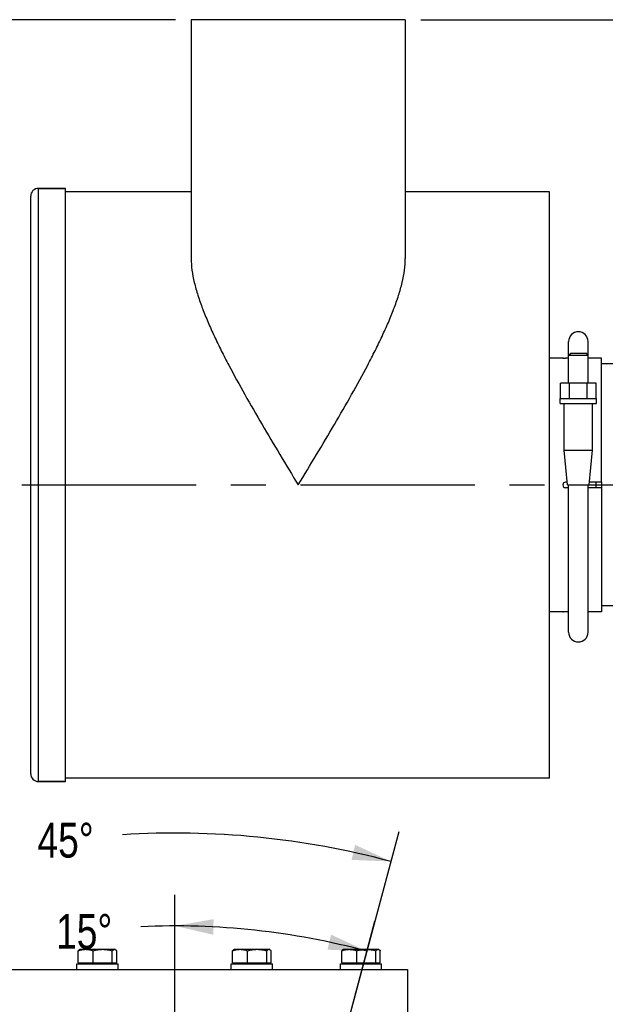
# Model space of a CAD drawing. Header units: inches. Extents: x 0 to 34, y 0 to 22.
# Tile 29 of 175: x 3.9 to 6.2, y 8.1 to 12. Entities that reach past the tile are written whole.
import ezdxf

# ---------------------------------------------------------------- set-up
doc = ezdxf.new("R2010")
doc.units = ezdxf.units.IN
doc.header["$LTSCALE"] = 1.87
doc.header["$MEASUREMENT"] = 0
doc.linetypes.add('CENTER', pattern=[0.6, 0.375, -0.075, 0.075, -0.075])
doc.layers.get('0').update_dxf_attribs({"linetype": 'CONTINUOUS'})
for name, color, linetype in [('02___PRT_ALL_AXES', 7, 'CONTINUOUS'), ('3_ALL_AXES', 7, 'CONTINUOUS'), ('7_ALL_FEATURES', 7, 'CONTINUOUS')]:
    doc.layers.add(name, color=color, linetype=linetype)
doc.styles.get("Standard").update_dxf_attribs({"font": 'txt', "width": 0.8})
doc.dimstyles.new('DIMSTYLE_2', dxfattribs={"dimtxt": 0.14, "dimasz": 0.156, "dimexe": 0.125, "dimexo": 0.0625, "dimgap": 0.07, "dimtad": 0, "dimtih": 1, "dimtoh": 1, "dimlfac": 4, "dimzin": 4, "dimdsep": 46, "dimtxsty": 'Standard', "dimblk": '_FILLED', "dimblk1": '_FILLED', "dimblk2": '_FILLED', "dimcen": 0.09, "dimadec": 0, "dimazin": 0, "dimtp": 0.001, "dimtm": 0.001, "dimtfac": 1, "dimtofl": 0, "dimtmove": 0, "dimatfit": 3, "dimldrblk": '_FILLED', "dimfxl": 0, "dimtolj": 1, "dimtzin": 4, "dimarcsym": 0})
doc.dimstyles.new('DIMSTYLE_4', dxfattribs={"dimtxt": 0.14, "dimasz": 0.156, "dimexe": 0.125, "dimexo": 0.0625, "dimgap": 0.09, "dimtad": 0, "dimtih": 1, "dimtoh": 1, "dimdec": 0, "dimlfac": 4, "dimzin": 4, "dimdsep": 46, "dimtxsty": 'Standard', "dimblk": '_FILLED', "dimblk1": '_FILLED', "dimblk2": '_FILLED', "dimcen": 0.09, "dimadec": 0, "dimazin": 0, "dimtp": 0.5, "dimtm": 0.5, "dimtfac": 1, "dimtdec": 0, "dimtofl": 0, "dimtmove": 0, "dimatfit": 3, "dimldrblk": '_FILLED', "dimfxl": 0, "dimtolj": 1, "dimtzin": 4, "dimarcsym": 0})

# ---------------------------------------------------------------- blocks, each defined once
blk = doc.blocks.new('_FILLED')
at = {"color": 0, "linetype": 'ByBlock'}
blk.add_solid([(0, 0), (-1, 0.2), (-1, -0.2)], dxfattribs=at)
blk = doc.blocks.new('*D17')
at = {"color": 2, "linetype": 'Continuous'}
for p, q in [((7.6595, 8.1041), (9.6609, 8.1041)), ((9.5359, 8.1041), (9.5359, 6.7535)), ((9.5359, 5.403), (9.5359, 6.7535)), ((9.5359, 6.7535), (9.5359, 5.1201)), ((5.7732, 5.403), (9.6609, 5.403))]:
    blk.add_line(p, q, dxfattribs=at)
at = {"color": 2, "linetype": 'Continuous', "xscale": 0.156, "yscale": 0.156, "zscale": 0.156}
for p, rotation in [((9.5359, 8.1041), 90), ((9.5359, 5.403), 270)]:
    blk.add_blockref('_FILLED', p, dxfattribs=dict(at, rotation=rotation))
at = {"color": 2, "linetype": 'Continuous', "insert": (9.4239, 5.0501), "char_height": 0.14, "width": 0.784, "attachment_point": 2, "line_spacing_factor": 0.9}
blk.add_mtext('10.80\\P[274,4]', dxfattribs=at)
blk = doc.blocks.new('*D22')
at = {"color": 2, "linetype": 'Continuous'}
for p, q in [((8.6362, 9.8525), (8.6362, 0.8779)), ((4.4896, 4.1194), (4.4896, 0.8779)), ((4.4896, 1.0029), (6.2969, 1.0029)), ((8.6362, 1.0029), (7.2209, 1.0029))]:
    blk.add_line(p, q, dxfattribs=at)
at = {"color": 2, "linetype": 'Continuous', "xscale": 0.156, "yscale": 0.156, "zscale": 0.156, "rotation": 180}
blk.add_blockref('_FILLED', (4.4896, 1.0029), dxfattribs=at)
at = {"color": 2, "linetype": 'Continuous', "xscale": 0.156, "yscale": 0.156, "zscale": 0.156}
blk.add_blockref('_FILLED', (8.6362, 1.0029), dxfattribs=at)
at = {"color": 2, "linetype": 'Continuous', "insert": (6.6469, 1.0729), "char_height": 0.14, "width": 0.784, "attachment_point": 2, "line_spacing_factor": 0.9}
blk.add_mtext('16.59\\P[421,3]', dxfattribs=at)
blk = doc.blocks.new('*D24')
at = {"color": 2, "linetype": 'Continuous'}
for p, q in [((4.4935, 12.0471), (0.9952, 12.0471)), ((1.1202, 12.0471), (1.1202, 5.4038)), ((1.1202, 2.7832), (1.1202, 4.9138)), ((4.4271, 2.7832), (0.9952, 2.7832))]:
    blk.add_line(p, q, dxfattribs=at)
at = {"color": 2, "linetype": 'Continuous', "xscale": 0.156, "yscale": 0.156, "zscale": 0.156}
for p, rotation in [((1.1202, 12.0471), 90), ((1.1202, 2.7832), 270)]:
    blk.add_blockref('_FILLED', p, dxfattribs=dict(at, rotation=rotation))
at = {"color": 2, "linetype": 'Continuous', "insert": (1.0082, 5.3338), "char_height": 0.14, "width": 0.784, "attachment_point": 2, "line_spacing_factor": 0.9}
blk.add_mtext('37.06\\P[941,2]', dxfattribs=at)
blk = doc.blocks.new('*D25')
at = {"color": 2, "linetype": 'Continuous'}
for p, q in [((4.8293, 6.6708), (5.3932, 8.7752)), ((3.8333, 6.5396), (2.744, 8.4265))]:
    blk.add_line(p, q, dxfattribs=at)
for start, end in [(75, 93.5888), (101.4467, 120)]:
    blk.add_arc((4.4896, 5.403), 3.3662, start, end, dxfattribs=at)
for points in [[(5.2019, 8.661), (5.3608, 8.6545), (5.2166, 8.7217)], [(2.9284, 8.4205), (2.8065, 8.3182), (2.9584, 8.3656)]]:
    blk.add_solid(points, dxfattribs=at)
at = {"color": 2, "linetype": 'Continuous', "insert": (4.0502, 8.8104), "char_height": 0.14, "width": 0.317333, "attachment_point": 2, "line_spacing_factor": 0.9}
blk.add_mtext('45\\Fgdt;{\\Fgdt;~}', dxfattribs=at)
blk = doc.blocks.new('*D26')
at = {"color": 2, "linetype": 'Continuous'}
for p, q in [((4.4896, 6.7155), (4.4896, 8.5199)), ((4.8293, 6.6708), (5.2963, 8.4137))]:
    blk.add_line(p, q, dxfattribs=at)
blk.add_arc((4.4896, 5.403), 2.9919, 75, 92.6016, dxfattribs=at)
for points in [[(4.6463, 8.422), (4.4896, 8.3949), (4.6447, 8.3596)], [(5.105, 8.299), (5.2639, 8.2929), (5.1196, 8.3597)]]:
    blk.add_solid(points, dxfattribs=at)
at = {"color": 2, "linetype": 'Continuous', "insert": (4.1251, 8.4426), "char_height": 0.14, "width": 0.317333, "attachment_point": 2, "line_spacing_factor": 0.9}
blk.add_mtext('15\\Fgdt;{\\Fgdt;~}', dxfattribs=at)
blk = doc.blocks.new('*D38')
at = {"color": 6, "linetype": 'Continuous'}
for p, q in [((5.481, 12.0471), (9.6592, 12.0471)), ((9.5342, 12.0471), (9.5342, 11.82)), ((9.5342, 8.1041), (9.5342, 11.33)), ((7.5012, 8.1041), (9.6592, 8.1041))]:
    blk.add_line(p, q, dxfattribs=at)
at = {"color": 6, "linetype": 'Continuous', "xscale": 0.156, "yscale": 0.156, "zscale": 0.156}
for p, rotation in [((9.5342, 12.0471), 90), ((9.5342, 8.1041), 270)]:
    blk.add_blockref('_FILLED', p, dxfattribs=dict(at, rotation=rotation))
at = {"color": 6, "linetype": 'Continuous', "insert": (9.4222, 11.75), "char_height": 0.14, "width": 0.784, "attachment_point": 2, "line_spacing_factor": 0.9}
blk.add_mtext('15.77\\P[400,6]', dxfattribs=at)

msp = doc.modelspace()

# ---------------------------------------------------------------- linework, layer by layer
at = {"layer": '02___PRT_ALL_AXES', "color": 7, "linetype": 'Continuous'}
for p, q in [((4.555951, 12.047102), (4.555951, 11.084709)), ((5.418451, 12.047102), (4.555951, 12.047102)), ((5.418451, 12.047102), (5.418451, 11.084709)), ((3.940951, 11.367352), (4.050201, 11.367352)), ((4.050201, 8.976852), (4.050201, 11.367352)), ((4.555951, 11.353352), (4.050201, 11.353352)), ((5.999701, 11.353352), (5.418451, 11.353352)), ((5.999701, 8.990852), (5.999701, 11.353352)), ((6.053109, 10.683352), (5.999701, 10.683352)), ((6.053109, 9.660852), (5.999701, 9.660852)), ((3.940951, 8.976852), (4.050201, 8.976852)), ((5.999701, 8.990852), (4.050201, 8.990852))]:
    msp.add_line(p, q, dxfattribs=at)
at = {"layer": '02___PRT_ALL_AXES', "color": 7, "linetype": 'CENTER'}
msp.add_line((3.874701, 10.172102), (6.309076, 10.172102), dxfattribs=at)
at = {"layer": '02___PRT_ALL_AXES', "color": 7, "linetype": 'Continuous'}
for points, knots in [([(4.555951, 11.084709), (4.555951, 11.069039), (4.558551, 11.036512), (4.568244, 10.986908), (4.582928, 10.935115), (4.601816, 10.881502), (4.624233, 10.826371), (4.649612, 10.769987), (4.677469, 10.712571), (4.717776, 10.634099), (4.772237, 10.534796), (4.841538, 10.414869), (4.91369, 10.293764), (4.962631, 10.212765), (4.987201, 10.172102)], [0, 0, 0, 0, 0.04620457, 0.09586319, 0.14882895, 0.20479108, 0.26338757, 0.32425919, 0.38707356, 0.4515323, 0.58435556, 0.7209617, 0.85991643, 1, 1, 1, 1]), ([(4.987201, 10.172102), (5.011771, 10.212765), (5.060712, 10.293764), (5.132864, 10.414869), (5.202165, 10.534796), (5.256626, 10.6341), (5.296934, 10.712572), (5.32479, 10.769988), (5.350169, 10.826372), (5.372587, 10.881503), (5.391474, 10.935117), (5.406158, 10.986909), (5.415851, 11.036512), (5.418451, 11.069039), (5.418451, 11.084709)], [0, 0, 0, 0, 0.14008367, 0.27903854, 0.41564483, 0.54846827, 0.61292719, 0.67574175, 0.73661356, 0.79521022, 0.85117243, 0.9041381, 0.95379611, 1, 1, 1, 1])]:
    msp.add_open_spline(points, degree=3, knots=knots, dxfattribs=at)
at = {"layer": '3_ALL_AXES', "color": 7, "linetype": 'Continuous'}
for p, q in [((6.29247, 10.659602), (6.209076, 10.659602)), ((6.209076, 10.183352), (6.209076, 10.160852)), ((6.29247, 9.684602), (6.209076, 9.684602)), ((4.101226, 8.246111), (4.101226, 8.294331)), ((4.106461, 8.299523), (4.108346, 8.300611)), ((4.108346, 8.300611), (4.24897, 8.300611)), ((4.161085, 8.246111), (4.161085, 8.294331)), ((4.238518, 8.246111), (4.238518, 8.294331)), ((4.250854, 8.299523), (4.248971, 8.300611)), ((4.25609, 8.246111), (4.25609, 8.294331)), ((4.723087, 8.246111), (4.723087, 8.294331)), ((4.728322, 8.299523), (4.730206, 8.300611)), ((4.730207, 8.300611), (4.87083, 8.300611)), ((4.782946, 8.246111), (4.782946, 8.294331)), ((4.860378, 8.246111), (4.860378, 8.294331)), ((4.872715, 8.299523), (4.870831, 8.300611)), ((4.877951, 8.246111), (4.877951, 8.294331)), ((5.162808, 8.246111), (5.162808, 8.294331)), ((5.168044, 8.299523), (5.169928, 8.300611)), ((5.169929, 8.300611), (5.310552, 8.300611)), ((5.222668, 8.246111), (5.222668, 8.294331)), ((5.3001, 8.246111), (5.3001, 8.294331)), ((5.312437, 8.299523), (5.310553, 8.300611)), ((5.317673, 8.246111), (5.317673, 8.294331)), ((3.552089, 8.218611), (5.427088, 8.218611)), ((4.095908, 8.218611), (4.095908, 8.242111)), ((4.101226, 8.246111), (4.25609, 8.246111)), ((4.108346, 8.242111), (4.108346, 8.246111)), ((4.248971, 8.242111), (4.248971, 8.246111)), ((4.261408, 8.218611), (4.261408, 8.242111)), ((4.717769, 8.218611), (4.717769, 8.242111)), ((4.723087, 8.246111), (4.877951, 8.246111)), ((4.730206, 8.242111), (4.730206, 8.246111)), ((4.870831, 8.242111), (4.870831, 8.246111)), ((4.883269, 8.218611), (4.883269, 8.242111)), ((5.157491, 8.218611), (5.157491, 8.242111)), ((5.162808, 8.246111), (5.317673, 8.246111)), ((5.169928, 8.242111), (5.169928, 8.246111)), ((5.310553, 8.242111), (5.310553, 8.246111)), ((5.322991, 8.218611), (5.322991, 8.242111)), ((5.427088, 8.218611), (5.427088, 7.952986))]:
    msp.add_line(p, q, dxfattribs=at)
for points, knots in [([(4.101226, 8.294331), (4.103646, 8.295278), (4.10852, 8.297016), (4.115979, 8.299032), (4.123536, 8.300316), (4.128622, 8.300611), (4.131156, 8.300611)], [0, 0, 0, 0, 0.25348746, 0.50431292, 0.75283876, 1, 1, 1, 1]), ([(4.106626, 8.299617), (4.106147, 8.29934), (4.105194, 8.298671), (4.103844, 8.297445), (4.102507, 8.29598), (4.101654, 8.294901), (4.101226, 8.294331)], [0, 0, 0, 0, 0.21817764, 0.45765775, 0.71864638, 1, 1, 1, 1]), ([(4.131156, 8.300611), (4.133689, 8.300611), (4.138775, 8.300316), (4.146333, 8.299032), (4.153792, 8.297016), (4.158666, 8.295278), (4.161085, 8.294331)], [0, 0, 0, 0, 0.24716129, 0.49568718, 0.74651257, 1, 1, 1, 1]), ([(4.161085, 8.294331), (4.16423, 8.295282), (4.170565, 8.297026), (4.180209, 8.299039), (4.18997, 8.300317), (4.196526, 8.300611), (4.199801, 8.300611)], [0, 0, 0, 0, 0.2504263, 0.50052649, 0.75034516, 1, 1, 1, 1]), ([(4.199801, 8.300611), (4.203077, 8.300611), (4.209633, 8.300317), (4.219394, 8.299039), (4.229038, 8.297026), (4.235373, 8.295282), (4.238518, 8.294331)], [0, 0, 0, 0, 0.24965526, 0.49947422, 0.7495741, 1, 1, 1, 1]), ([(4.238518, 8.294331), (4.239193, 8.295231), (4.240228, 8.296504), (4.241725, 8.297997), (4.24282, 8.298917), (4.243926, 8.299656), (4.245042, 8.3002), (4.246169, 8.300534), (4.246931, 8.300611), (4.247304, 8.300611)], [0, 0, 0, 0, 0.30228712, 0.43963488, 0.56737238, 0.68578986, 0.79592756, 0.89971087, 1, 1, 1, 1]), ([(4.247304, 8.300611), (4.247876, 8.300611), (4.249068, 8.300425), (4.250158, 8.299926), (4.250691, 8.299617)], [0, 0, 0, 0, 0.48169965, 1, 1, 1, 1]), ([(4.250691, 8.299617), (4.251169, 8.29934), (4.252122, 8.298671), (4.253472, 8.297445), (4.254809, 8.29598), (4.255663, 8.294901), (4.25609, 8.294331)], [0, 0, 0, 0, 0.21817764, 0.45765775, 0.71864638, 1, 1, 1, 1]), ([(4.723087, 8.294331), (4.725506, 8.295278), (4.73038, 8.297016), (4.737839, 8.299032), (4.745397, 8.300316), (4.750483, 8.300611), (4.753016, 8.300611)], [0, 0, 0, 0, 0.25348746, 0.50431292, 0.75283876, 1, 1, 1, 1]), ([(4.728486, 8.299617), (4.728008, 8.29934), (4.727054, 8.298671), (4.725704, 8.297445), (4.724367, 8.29598), (4.723514, 8.294901), (4.723087, 8.294331)], [0, 0, 0, 0, 0.21817764, 0.45765775, 0.71864638, 1, 1, 1, 1]), ([(4.753016, 8.300611), (4.75555, 8.300611), (4.760636, 8.300316), (4.768193, 8.299032), (4.775652, 8.297016), (4.780526, 8.295278), (4.782946, 8.294331)], [0, 0, 0, 0, 0.24716129, 0.49568718, 0.74651257, 1, 1, 1, 1]), ([(4.782946, 8.294331), (4.786091, 8.295282), (4.792425, 8.297026), (4.80207, 8.299039), (4.81183, 8.300317), (4.818387, 8.300611), (4.821662, 8.300611)], [0, 0, 0, 0, 0.2504263, 0.50052649, 0.75034516, 1, 1, 1, 1]), ([(4.821662, 8.300611), (4.824937, 8.300611), (4.831494, 8.300317), (4.841255, 8.299039), (4.850899, 8.297026), (4.857234, 8.295282), (4.860378, 8.294331)], [0, 0, 0, 0, 0.24965526, 0.49947422, 0.7495741, 1, 1, 1, 1]), ([(4.860378, 8.294331), (4.861053, 8.295231), (4.862089, 8.296504), (4.863585, 8.297997), (4.864681, 8.298917), (4.865786, 8.299656), (4.866902, 8.3002), (4.86803, 8.300534), (4.868791, 8.300611), (4.869164, 8.300611)], [0, 0, 0, 0, 0.30228712, 0.43963488, 0.56737238, 0.68578986, 0.79592756, 0.89971087, 1, 1, 1, 1]), ([(4.869164, 8.300611), (4.869736, 8.300611), (4.870928, 8.300425), (4.872019, 8.299926), (4.872551, 8.299617)], [0, 0, 0, 0, 0.48169965, 1, 1, 1, 1]), ([(4.872551, 8.299617), (4.87303, 8.29934), (4.873983, 8.298671), (4.875333, 8.297445), (4.87667, 8.29598), (4.877523, 8.294901), (4.877951, 8.294331)], [0, 0, 0, 0, 0.21817764, 0.45765775, 0.71864638, 1, 1, 1, 1]), ([(5.162808, 8.294331), (5.165228, 8.295278), (5.170102, 8.297016), (5.177561, 8.299032), (5.185119, 8.300316), (5.190204, 8.300611), (5.192738, 8.300611)], [0, 0, 0, 0, 0.25348746, 0.50431292, 0.75283876, 1, 1, 1, 1]), ([(5.168208, 8.299617), (5.16773, 8.29934), (5.166776, 8.298671), (5.165426, 8.297445), (5.164089, 8.29598), (5.163236, 8.294901), (5.162808, 8.294331)], [0, 0, 0, 0, 0.21817764, 0.45765775, 0.71864638, 1, 1, 1, 1]), ([(5.192738, 8.300611), (5.195272, 8.300611), (5.200358, 8.300316), (5.207915, 8.299032), (5.215374, 8.297016), (5.220248, 8.295278), (5.222668, 8.294331)], [0, 0, 0, 0, 0.24716129, 0.49568718, 0.74651257, 1, 1, 1, 1]), ([(5.222668, 8.294331), (5.225812, 8.295282), (5.232147, 8.297026), (5.241791, 8.299039), (5.251552, 8.300317), (5.258109, 8.300611), (5.261384, 8.300611)], [0, 0, 0, 0, 0.2504263, 0.50052649, 0.75034516, 1, 1, 1, 1]), ([(5.261384, 8.300611), (5.264659, 8.300611), (5.271216, 8.300317), (5.280976, 8.299039), (5.290621, 8.297026), (5.296955, 8.295282), (5.3001, 8.294331)], [0, 0, 0, 0, 0.24965526, 0.49947422, 0.7495741, 1, 1, 1, 1]), ([(5.3001, 8.294331), (5.300775, 8.295231), (5.301811, 8.296504), (5.303307, 8.297997), (5.304403, 8.298917), (5.305508, 8.299656), (5.306624, 8.3002), (5.307751, 8.300534), (5.308513, 8.300611), (5.308886, 8.300611)], [0, 0, 0, 0, 0.30228712, 0.43963488, 0.56737238, 0.68578986, 0.79592756, 0.89971087, 1, 1, 1, 1]), ([(5.308886, 8.300611), (5.309458, 8.300611), (5.31065, 8.300425), (5.311741, 8.299926), (5.312273, 8.299617)], [0, 0, 0, 0, 0.48169965, 1, 1, 1, 1]), ([(5.312273, 8.299617), (5.312751, 8.29934), (5.313705, 8.298671), (5.315055, 8.297445), (5.316392, 8.29598), (5.317245, 8.294901), (5.317673, 8.294331)], [0, 0, 0, 0, 0.21817764, 0.45765775, 0.71864638, 1, 1, 1, 1])]:
    msp.add_open_spline(points, degree=3, knots=knots, dxfattribs=at)
at = {"layer": '7_ALL_FEATURES', "color": 7, "linetype": 'Continuous'}
for p, q in [((3.940951, 8.976852), (3.940951, 11.367352)), ((4.050201, 11.367352), (3.940951, 11.367352)), ((3.909701, 9.008102), (3.909701, 11.336102)), ((6.076264, 10.582526), (6.076264, 10.750227)), ((6.154389, 10.582526), (6.154389, 10.750227)), ((6.053107, 10.683346), (6.052827, 10.683352)), ((6.052827, 10.683352), (6.053103, 10.683346)), ((6.053103, 10.683346), (6.054935, 10.68331)), ((6.054935, 10.68331), (6.053107, 10.683346)), ((6.055275, 10.683304), (6.054935, 10.68331)), ((6.054935, 10.68331), (6.055275, 10.683304)), ((6.076264, 10.683228), (6.064076, 10.683228)), ((6.076264, 10.694602), (6.085014, 10.703352)), ((6.076264, 10.694602), (6.154389, 10.694602)), ((6.085014, 10.703352), (6.145639, 10.703352)), ((6.154389, 10.694602), (6.145639, 10.703352)), ((6.209076, 10.683228), (6.154389, 10.683228)), ((6.209076, 10.183352), (6.209076, 10.683228)), ((6.043157, 10.520026), (6.043157, 10.582526)), ((6.187495, 10.582526), (6.043157, 10.582526)), ((6.079242, 10.520026), (6.079242, 10.582526)), ((6.15141, 10.520026), (6.15141, 10.582526)), ((6.187495, 10.520026), (6.187495, 10.582526)), ((6.041855, 10.500227), (6.041855, 10.520026)), ((6.041861, 10.520026), (6.188791, 10.520026)), ((6.188797, 10.500227), (6.188797, 10.520026)), ((6.041855, 10.500227), (6.188797, 10.500227)), ((6.057826, 10.312727), (6.057826, 10.500227)), ((6.172826, 10.312727), (6.172826, 10.500227)), ((6.071264, 10.172102), (6.057826, 10.312727)), ((6.057826, 10.312727), (6.172826, 10.312727)), ((6.159389, 10.172102), (6.172826, 10.312727)), ((6.070189, 10.183352), (6.064076, 10.183352)), ((6.076264, 10.160852), (6.064076, 10.160852)), ((6.071264, 10.172102), (6.159389, 10.172102)), ((6.076264, 9.578352), (6.076264, 10.172102)), ((6.154389, 9.578352), (6.154389, 10.172102)), ((6.209076, 10.160852), (6.154389, 10.160852)), ((6.209076, 10.183352), (6.160464, 10.183352)), ((6.185326, 10.183352), (6.185326, 10.160852)), ((6.209076, 10.160852), (6.209076, 9.660976)), ((6.052827, 9.660852), (6.053107, 9.660858)), ((6.054935, 9.660894), (6.053103, 9.660858)), ((6.053107, 9.660858), (6.054935, 9.660894)), ((6.054935, 9.660894), (6.055335, 9.660901)), ((6.076264, 9.660976), (6.064076, 9.660976)), ((6.209076, 9.660976), (6.154389, 9.660976)), ((4.050201, 8.976852), (3.940951, 8.976852)), ((4.095909, 8.242111), (4.261408, 8.242111)), ((4.717769, 8.242111), (4.883269, 8.242111)), ((5.157491, 8.242111), (5.32299, 8.242111))]:
    msp.add_line(p, q, dxfattribs=at)
for centre, radius, start, end in [((3.940951, 11.336102), 0.03125, 90, 180), ((6.115326, 10.750227), 0.039062, 0, 180), ((6.064148, 11.199819), 0.516591, 269.01578, 269.449114), ((6.06404, 11.191805), 0.508577, 269.012429, 269.452716), ((6.064134, 11.206471), 0.523243, 269.457694, 269.99368), ((6.06412, 11.203635), 0.520407, 269.456339, 269.995106), ((6.064076, 10.172102), 0.01125, 90, 270), ((6.064132, 9.145563), 0.515413, 90.550217, 90.978012), ((6.064054, 9.151424), 0.509551, 90.547948, 90.980512), ((6.064119, 9.140826), 0.520149, 90.004726, 90.5439), ((6.064138, 9.136812), 0.524163, 90.006825, 90.54173), ((6.115326, 9.578352), 0.039062, 180, 360), ((3.940951, 9.008102), 0.03125, 180, 270)]:
    msp.add_arc(centre, radius, start, end, dxfattribs=at)

# ---------------------------------------------------------------- dimensions: what is measured, and where the dimension line sits
at = {"color": 2, "linetype": 'Continuous'}
for base, p1, p2, angle, picture, middle in [((1.120192, 2.783236), (4.555951, 12.047102), (4.489588, 2.783236), 270, '*D24', (1.120192, 5.158785)), ((4.489588, 1.002924), (8.63622, 9.914994), (4.489588, 4.181861), 180, '*D22', (6.758887, 0.897924)), ((9.535877, 5.402986), (7.597008, 8.104102), (5.710713, 5.402986), 270, '*D17', (9.535877, 4.875098))]:
    dim = msp.add_linear_dim(base=base, p1=p1, p2=p2, angle=angle, dimstyle='DIMSTYLE_2', dxfattribs=at)
    dim.commit()
    dim.dimension.update_dxf_attribs({"geometry": picture, "text_midpoint": middle, "dimtype": 160})
at = {"color": 6, "linetype": 'Continuous'}
dim = msp.add_linear_dim(base=(9.534196, 12.047102), p1=(7.43872, 8.104102), p2=(5.418451, 12.047102), angle=90, dimstyle='DIMSTYLE_2', dxfattribs=at)
dim.commit()
dim.dimension.update_dxf_attribs({"geometry": '*D38', "text_midpoint": (9.534196, 11.574955), "dimtype": 160})
at = {"color": 2, "linetype": 'Continuous'}
for base, line1, line2, picture, middle in [((4.05021, 8.740393), ((5.393179, 8.775231), (4.829288, 6.670763)), ((3.833338, 6.539644), (2.743986, 8.426458)), '*D25', (4.05021, 8.740393)), ((4.880108, 8.369278), ((5.296299, 8.413669), (4.829288, 6.670763)), ((4.489588, 6.715486), (4.489588, 8.519874)), '*D26', (4.125116, 8.372591))]:
    dim = msp.add_angular_dim_2l(base=base, line1=line1, line2=line2, dimstyle='DIMSTYLE_4', dxfattribs=at)
    dim.commit()
    dim.dimension.update_dxf_attribs({"geometry": picture, "text_midpoint": middle, "dimtype": 162})

doc.saveas('drawing.dxf')
